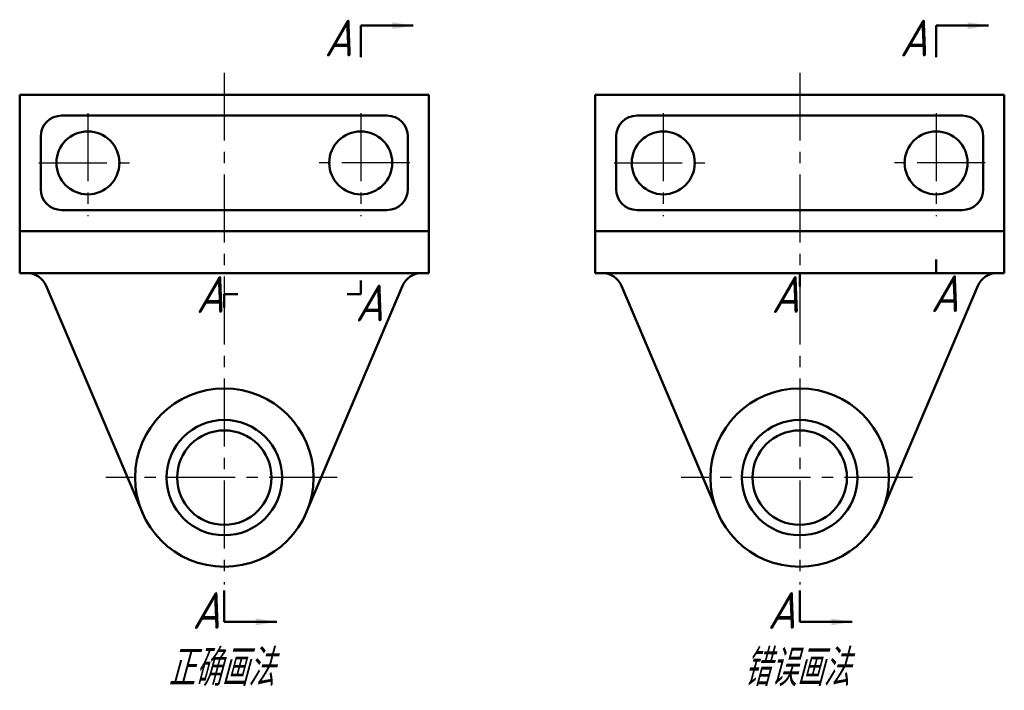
# Model space of a CAD drawing. Header units: millimetres. Extents: x 1128.6 to 1222.4, y 132 to 196.
import ezdxf

# ---------------------------------------------------------------- set-up
doc = ezdxf.new("R2010")
doc.units = ezdxf.units.MM
doc.header["$LTSCALE"] = 0.68
doc.linetypes.add('CENTER2', pattern=[28.575, 19.05, -3.175, 3.175, -3.175])
doc.layers.add('尺寸层', color=221, linetype='Continuous')
for name, color, linetype, lineweight in [('文字层', 227, 'Continuous', 20), ('点画线层', 3, 'CENTER2', 25), ('粗实线层', 7, 'Continuous', 50)]:
    doc.layers.add(name, color=color, linetype=linetype, lineweight=lineweight)
doc.styles.add('工程字体（斜）', font='gbeitc.shx', dxfattribs={"bigfont": 'gbcbig.shx'})
doc.styles.add('工程斜体', font='gbeitc.shx', dxfattribs={"bigfont": 'gbcbig.shx'})
doc.dimstyles.new('直径加引线', dxfattribs={"dimtxt": 3.5, "dimasz": 3.5, "dimexe": 2.5, "dimexo": 0, "dimgap": 1, "dimtad": 1, "dimtoh": 1, "dimdsep": 46, "dimtxsty": '工程字体（斜）', "dimcen": 0, "dimadec": 0, "dimazin": 0, "dimtfac": 1, "dimtmove": 1, "dimatfit": 3, "dimfxl": 0, "dimarcsym": 0})

# ---------------------------------------------------------------- blocks, each defined once
blk = doc.blocks.new('ffg')
at = {"layer": '点画线层', "color": 7, "ltscale": 0.5}
for p, q in [((19.5, 19.094), (19.5, -29.675)), ((74.335, 19.094), (74.335, -29.675)), ((6.5, 15.234), (6.5, 5.431)), ((32.5, 15.234), (32.5, 5.431)), ((61.335, 15.234), (61.335, 5.431)), ((87.335, 15.234), (87.335, 5.431)), ((1.825, 10.5), (11.162, 10.5)), ((37.175, 10.5), (27.838, 10.5)), ((56.659, 10.5), (65.996, 10.5)), ((92.01, 10.5), (82.673, 10.5)), ((30.261, -19.5), (8.212, -19.5)), ((85.095, -19.5), (63.046, -19.5))]:
    blk.add_line(p, q, dxfattribs=at)
at = {"layer": '粗实线层', "color": 7, "ltscale": 0.5}
for p, q in [((32.5, 20.585), (32.5, 23.585)), ((87.335, 20.585), (87.335, 23.585)), ((0, 17), (39, 17)), ((0, 17), (0, 0)), ((39, 17), (39, 0)), ((54.835, 17), (93.835, 17)), ((54.835, 17), (54.835, 0)), ((93.835, 17), (93.835, 0)), ((4, 15), (35, 15)), ((58.835, 15), (89.835, 15)), ((2, 13), (2, 8)), ((37, 13), (37, 8)), ((56.835, 13), (56.835, 8)), ((91.835, 13), (91.835, 8)), ((4, 6), (35, 6)), ((58.835, 6), (89.835, 6)), ((0, 4), (39, 4)), ((54.835, 4), (93.835, 4)), ((87.335, 1.3), (87.335, 0)), ((0, 0), (39, 0)), ((54.835, 0), (93.835, 0)), ((74.335, 0), (75.635, 0)), ((74.335, 0), (74.335, -1.3)), ((87.335, 0), (86.035, 0)), ((32.5, -0.7), (32.5, -2)), ((2.518, -1.218), (11.93, -23.365)), ((36.482, -1.218), (27.07, -23.365)), ((57.352, -1.218), (66.764, -23.365)), ((91.317, -1.218), (81.905, -23.365)), ((19.5, -2), (20.8, -2)), ((19.5, -2), (19.5, -3.3)), ((32.5, -2), (31.2, -2)), ((19.5, -30.253), (19.5, -33.253)), ((74.335, -30.253), (74.335, -33.253))]:
    blk.add_line(p, q, dxfattribs=at)
for centre, radius in [((6.5, 10.5), 3), ((32.5, 10.5), 3), ((61.335, 10.5), 3), ((87.335, 10.5), 3), ((19.5, -19.5), 8.5), ((74.335, -19.5), 8.5), ((19.5, -19.5), 5.5), ((74.335, -19.5), 5.5), ((19.5, -19.5), 4.5), ((74.335, -19.5), 4.5)]:
    blk.add_circle(centre, radius, dxfattribs=at)
for centre, start, end in [((4, 13), 90, 180), ((35, 13), 0, 90), ((58.835, 13), 90, 180), ((89.835, 13), 0, 90), ((4, 8), 180, 270), ((35, 8), 270, 0), ((58.835, 8), 180, 270), ((89.835, 8), 270, 0), ((0.677, -2), 23.02433, 90), ((38.323, -2), 90, 156.97567), ((55.511, -2), 23.02433, 90), ((93.158, -2), 90, 156.97567)]:
    blk.add_arc(centre, 2, start, end, dxfattribs=at)
at = {"layer": '文字层', "color": 7, "ltscale": 0.5, "char_height": 3.5, "attachment_point": 1, "style": '工程斜体'}
for s, insert, width in [('A', (29.031, 24.147), 3.46857), ('A', (83.866, 24.147), 3.46857), ('A', (16.808, -0.298), 3.46857), ('A', (71.643, -0.298), 3.46857), ('A', (86.821, -0.212), 3.46857), ('A', (31.986, -1.106), 3.46857), ('A', (16.445, -30.416), 3.46857), ('A', (71.28, -30.416), 3.46857), ('正确画法', (14.148, -35.881), 14.25686), ('错误画法', (68.983, -35.881), 12.01697)]:
    blk.add_mtext(s, dxfattribs=dict(at, insert=insert, width=width))
at = {"layer": '尺寸层', "color": 7, "ltscale": 0.5}
for points in [[(37.5, 23.585), (32.5, 23.585)], [(92.335, 23.585), (87.335, 23.585)], [(24.5, -33.253), (19.5, -33.253)], [(79.335, -33.253), (74.335, -33.253)]]:
    blk.add_leader(points, dimstyle='直径加引线', override={"dimasz": 2, "dimgap": 1, "dimtad": 0}, dxfattribs=at)

msp = doc.modelspace()

# ---------------------------------------------------------------- block references
at = {"layer": '粗实线层', "color": 7}
msp.add_blockref('ffg', (1128.555, 171.811), dxfattribs=at)

doc.saveas('drawing.dxf')
